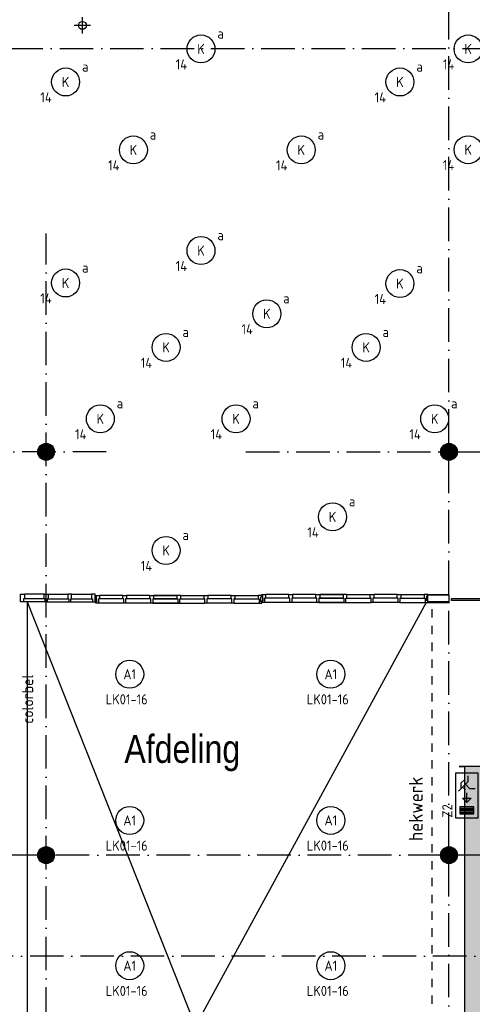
# Model space of a CAD drawing. Header units: millimetres. Extents: x 84333 to 240712, y -2244 to 84291.
# Tile 55 of 87: x 173646 to 181735, y 47914 to 65492. Entities that reach past the tile are written whole.
import ezdxf
from ezdxf.enums import TextEntityAlignment as Align

# ---------------------------------------------------------------- set-up
doc = ezdxf.new("R2010")
doc.units = ezdxf.units.MM
doc.header["$LTSCALE"] = 100
doc.linetypes.add('DASHDOT', pattern=[9, 6, -1.5, 0, -1.5])
doc.linetypes.add('DASHED', pattern=[3, 1.5, -1.5])
doc.layers.get('0').update_dxf_attribs({"linetype": 'CONTINUOUS'})
for name, color, linetype in [('AFDELING', 4, 'CONTINUOUS'), ('AL$1----_TEKST', 7, 'CONTINUOUS'), ('AL$7----_STRAMIEN', 1, 'DASHDOT'), ('AL22----_BINNENWAND', 7, 'CONTINUOUS'), ('AL23----_VLOEREN', 4, 'CONTINUOUS'), ('AL28----_KONSTRUKTIE', 3, 'CONTINUOUS'), ('AL31----_BUITENKOZ', 7, 'CONTINUOUS'), ('AL32----_BINNENKOZ', 7, 'CONTINUOUS'), ('AL34----_BALUSTRADES', 4, 'DASHED'), ('ALXAA---_GEWBETON', 12, 'CONTINUOUS'), ('BL$4----', 7, 'CONTINUOUS'), ('EB63101-_ATTRIB', 2, 'CONTINUOUS'), ('EB63202-_ATTRIB', 2, 'CONTINUOUS'), ('EL63101-_LICHT-ARM', 3, 'CONTINUOUS'), ('EL63202-_NOODVRL-TXT', 3, 'CONTINUOUS'), ('EL6441--_DATACOM', 3, 'CONTINUOUS'), ('KABELGGOOT1', 8, 'CONTINUOUS'), ('MV-BINNENBESTRATING', 1, 'CONTINUOUS'), ('MV-STAALKOLOM', 1, 'CONTINUOUS')]:
    doc.layers.add(name, color=color, linetype=linetype)
doc.styles.add('1_8', font='ISO', dxfattribs={"height": 1.8})
doc.styles.get("Standard").update_dxf_attribs({"font": 'iso.shx'})
doc.styles.add('TECHNIC', font='technic_.ttf')

# ---------------------------------------------------------------- blocks, each defined once
blk = doc.blocks.new('ES3G00')
at = {"color": 0}
blk.add_circle((0, 0), 2.5, dxfattribs=at)
at = {"color": 0, "style": '1_8'}
for tag, flags, p in [('SCHAK', 8, (3.5, 2.75)), ('A_CODE', 8, (0, 0)), ('GROEP', 8, (-3.5, -2.75)), ('KAST', 9, (3.5, -2.75))]:
    blk.add_attdef(tag, text='', height=1.8, dxfattribs=dict(at, flags=flags)).set_placement(p, align=Align.MIDDLE)
blk = doc.blocks.new('ES3N021')
for p, q in [((-3, 1.25), (-3, -1.25)), ((-2.75, 1.25), (-2.75, -1.25)), ((-2.5, 1.25), (-2.5, -1.25)), ((-2.25, 1.25), (-2.25, -1.25)), ((-1.25, 0), (0.5, 0)), ((1.5, 0.75), (1, 0.25))]:
    blk.add_line(p, q)
for points in [[(-4, 2), (-4, -2), (4, -2), (4, 2)], [(-3.25, -1.25), (-2, -1.25), (-2, 1.25), (-3.25, 1.25)], [(-1.25, 0), (-0.5, 0.75), (-0.5, -0.75)]]:
    blk.add_lwpolyline(points, close=True)
for points in [[(0.75, 1.5), (2.5, -0.25), (3.5, -0.25)], [(1.25, 1), (2.25, 1), (2.75, 0.5)], [(2, 0.25), (1.25, -0.5), (1.25, -1.5)]]:
    blk.add_lwpolyline(points)
at = {"style": '1_8'}
for tag, flags, p in [('A_CODE', 8, (-3.5, 2.75)), ('SCHAK', 8, (3.5, 2.75)), ('GROEP', 8, (-3.5, -2.75)), ('KAST', 9, (3.5, -2.75))]:
    blk.add_attdef(tag, text='', height=1.8, dxfattribs=dict(at, flags=flags)).set_placement(p, align=Align.MIDDLE_CENTER)
at = {"style": '1_8', "flags": 8}
blk.add_attdef('NUMMER', text='', height=1.8, dxfattribs=at).set_placement((4, 3.75), align=Align.MIDDLE)
blk = doc.blocks.new('A$C13e6995e')
at = {"layer": 'KABELGGOOT1'}
h = blk.add_hatch(dxfattribs=at)
h.set_pattern_fill('DOTS', color=256, scale=40, style=0)
h.set_pattern_definition([(8e-14, (39793.956, 199192.7), (31.75, 63.5), [0, -63.5])])
h.paths.add_polyline_path([(97665, 44809), (97740, 44884), (100013, 44884), (100013, 45284), (97739, 45284), (97665, 45359), (97665, 53930), (97739, 54005), (106079, 54005), (106154, 53930), (106154, 49547), (106079, 49472), (104732, 49472), (104732, 49072), (106554, 49072), (106555, 54406), (97265, 54406), (97265, 38306), (97196, 38231), (93788, 38231), (93788, 37831), (97665, 37831)])
at = {"layer": 'AL$7----_STRAMIEN'}
blk.add_line((87328, 67220), (115772, 67220), dxfattribs=at)
at = {"layer": 'AL$7----_STRAMIEN', "color": 1}
for p, q in [((89785, 9360), (89785, 63920)), ((90860, 60023), (54906, 60023)), ((93356, 60020), (107416, 60020)), ((152664, 52820), (49978, 52820)), ((152204, 51020), (4612, 51020))]:
    blk.add_line(p, q, dxfattribs=at)
blk.add_lwpolyline([(96985, 43082), (96985, 79257)], dxfattribs=at)
at = {"layer": 'AL22----_BINNENWAND', "color": 8}
for p, q in [((89455, 44729), (89455, 57338)), ((96608, 57326), (96608, 57476)), ((96608, 57476), (96985, 57476)), ((96985, 57326), (96608, 57326)), ((96985, 57476), (96985, 57326))]:
    blk.add_line(p, q, dxfattribs=at)
at = {"layer": 'AL22----_BINNENWAND', "color": 8, "linetype": 'Continuous'}
for p, q in [((96985, 57461), (96608, 57461)), ((96985, 57341), (96608, 57341))]:
    blk.add_line(p, q, dxfattribs=at)
at = {"layer": 'AL23----_VLOEREN', "color": 8}
for p, q in [((93011, 48364), (89455, 57338)), ((89455, 44270), (96585, 57338))]:
    blk.add_line(p, q, dxfattribs=at)
at = {"layer": 'AL28----_KONSTRUKTIE', "color": 8}
for centre in [(89785, 60020), (96985, 60020), (89785, 52820), (96985, 52820)]:
    blk.add_circle(centre, 150, dxfattribs=at)
at = {"layer": 'AL31----_BUITENKOZ', "color": 8, "linetype": 'Continuous'}
for p, q in [((97030, 57364), (97030, 57405)), ((97030, 57405), (97971, 57405)), ((97971, 57364), (97030, 57364))]:
    blk.add_line(p, q, dxfattribs=at)
at = {"layer": 'AL32----_BINNENKOZ', "color": 8}
for p, q in [((89330, 57459), (89330, 57482)), ((89330, 57482), (89397, 57482)), ((89752, 57482), (89397, 57482)), ((89397, 57482), (89397, 57394)), ((89752, 57394), (89752, 57482)), ((89752, 57482), (89819, 57482)), ((89819, 57482), (89819, 57394)), ((89819, 57482), (90174, 57482)), ((90241, 57482), (90174, 57482)), ((90174, 57482), (90174, 57394)), ((90241, 57394), (90241, 57482)), ((90241, 57482), (90596, 57482)), ((90663, 57482), (90596, 57482)), ((90596, 57482), (90596, 57394)), ((90663, 57460), (90663, 57482)), ((89330, 57367), (89330, 57459)), ((89330, 57459), (89330, 57459)), ((89330, 57343), (89330, 57367)), ((89330, 57367), (89330, 57367)), ((89380, 57343), (89330, 57343)), ((89397, 57394), (89380, 57394)), ((89380, 57394), (89380, 57343)), ((89769, 57343), (89380, 57343)), ((89752, 57394), (89397, 57394)), ((89769, 57394), (89752, 57394)), ((89769, 57343), (89769, 57394)), ((89802, 57343), (89769, 57343)), ((89802, 57343), (89769, 57343)), ((89819, 57394), (89802, 57394)), ((89802, 57394), (89802, 57343)), ((89802, 57343), (90191, 57343)), ((89819, 57394), (90174, 57394)), ((90174, 57394), (90191, 57394)), ((90191, 57394), (90191, 57343)), ((90191, 57343), (90224, 57343)), ((90191, 57343), (90224, 57343)), ((90224, 57343), (90224, 57394)), ((90224, 57394), (90241, 57394)), ((90224, 57343), (90613, 57343)), ((90241, 57394), (90596, 57394)), ((90596, 57394), (90613, 57394)), ((90613, 57394), (90613, 57343)), ((90613, 57343), (90663, 57343)), ((90663, 57368), (90663, 57460)), ((90663, 57460), (90663, 57460)), ((90663, 57343), (90663, 57368)), ((90663, 57368), (90663, 57368)), ((90672, 57435), (90672, 57457)), ((90672, 57457), (90739, 57457)), ((90688, 57435), (90672, 57435)), ((90672, 57318), (90672, 57343)), ((90672, 57343), (90688, 57343)), ((90722, 57318), (90672, 57318)), ((90688, 57343), (90688, 57435)), ((90722, 57318), (90722, 57394)), ((90739, 57394), (90722, 57394)), ((90722, 57394), (90722, 57318)), ((91173, 57318), (90722, 57318)), ((91156, 57457), (90739, 57457)), ((90739, 57457), (90739, 57394)), ((91156, 57394), (90739, 57394)), ((91156, 57394), (91156, 57457)), ((91156, 57457), (91223, 57457)), ((91173, 57394), (91156, 57394)), ((91173, 57318), (91173, 57394)), ((91206, 57318), (91173, 57318)), ((91223, 57394), (91206, 57394)), ((91206, 57394), (91206, 57318)), ((91657, 57318), (91206, 57318)), ((91223, 57457), (91223, 57394)), ((91640, 57457), (91223, 57457)), ((91640, 57457), (91223, 57457)), ((91640, 57394), (91223, 57394)), ((91640, 57394), (91640, 57457)), ((91640, 57457), (91707, 57457)), ((91657, 57394), (91640, 57394)), ((91657, 57318), (91657, 57394)), ((91690, 57318), (91657, 57318)), ((91707, 57394), (91690, 57394)), ((91690, 57394), (91690, 57318)), ((92140, 57318), (91690, 57318)), ((91690, 57318), (92140, 57318)), ((91707, 57457), (91707, 57394)), ((92123, 57457), (91707, 57457)), ((91707, 57457), (92123, 57457)), ((92123, 57457), (91707, 57457)), ((91707, 57457), (92123, 57457)), ((92123, 57394), (91707, 57394)), ((91707, 57394), (92123, 57394)), ((92190, 57457), (92123, 57457)), ((92123, 57457), (92123, 57394)), ((92123, 57394), (92140, 57394)), ((92140, 57394), (92140, 57318)), ((92140, 57318), (92173, 57318)), ((92173, 57318), (92173, 57394)), ((92173, 57394), (92190, 57394)), ((92173, 57318), (92624, 57318)), ((92190, 57394), (92190, 57457)), ((92190, 57457), (92607, 57457)), ((92190, 57457), (92607, 57457)), ((92190, 57394), (92607, 57394)), ((92607, 57394), (92607, 57457)), ((92607, 57457), (92674, 57457)), ((92624, 57394), (92607, 57394)), ((92624, 57318), (92624, 57394)), ((92657, 57318), (92624, 57318)), ((92674, 57394), (92657, 57394)), ((92657, 57394), (92657, 57318)), ((93107, 57318), (92657, 57318)), ((92674, 57457), (92674, 57394)), ((93090, 57457), (92674, 57457)), ((93090, 57457), (92674, 57457)), ((93090, 57394), (92674, 57394)), ((93090, 57394), (93090, 57457)), ((93090, 57457), (93157, 57457)), ((93107, 57394), (93090, 57394)), ((93107, 57318), (93107, 57394)), ((93140, 57318), (93107, 57318)), ((93157, 57394), (93140, 57394)), ((93140, 57394), (93140, 57318)), ((93140, 57318), (93590, 57318)), ((93157, 57457), (93157, 57394)), ((93157, 57457), (93573, 57457)), ((93157, 57457), (93573, 57457)), ((93157, 57394), (93573, 57394)), ((93640, 57457), (93573, 57457)), ((93573, 57457), (93573, 57394)), ((93573, 57394), (93590, 57394)), ((93590, 57394), (93590, 57318)), ((93590, 57318), (93640, 57318)), ((93624, 57343), (93624, 57435)), ((93624, 57435), (93640, 57435)), ((93640, 57343), (93624, 57343)), ((93640, 57451), (93640, 57473)), ((93640, 57473), (93707, 57473)), ((93640, 57435), (93640, 57457)), ((93656, 57451), (93640, 57451)), ((93640, 57334), (93640, 57359)), ((93640, 57359), (93656, 57359)), ((93640, 57318), (93640, 57343)), ((93690, 57334), (93640, 57334)), ((93656, 57359), (93656, 57451)), ((93690, 57334), (93690, 57410)), ((93707, 57410), (93690, 57410)), ((93690, 57410), (93690, 57334)), ((94141, 57334), (93690, 57334)), ((94124, 57473), (93707, 57473)), ((93707, 57473), (93707, 57410)), ((94124, 57410), (93707, 57410)), ((94124, 57410), (94124, 57473)), ((94124, 57473), (94191, 57473)), ((94141, 57410), (94124, 57410)), ((94141, 57334), (94141, 57410)), ((94174, 57334), (94141, 57334)), ((94191, 57410), (94174, 57410)), ((94174, 57410), (94174, 57334)), ((94625, 57334), (94174, 57334)), ((94608, 57473), (94191, 57473)), ((94608, 57473), (94191, 57473)), ((94191, 57473), (94191, 57410)), ((94608, 57410), (94191, 57410)), ((94608, 57410), (94608, 57473)), ((94608, 57473), (94675, 57473)), ((94625, 57410), (94608, 57410)), ((94625, 57334), (94625, 57410)), ((94658, 57334), (94625, 57334)), ((94675, 57410), (94658, 57410)), ((94658, 57410), (94658, 57334)), ((95108, 57334), (94658, 57334)), ((94658, 57334), (95108, 57334)), ((95091, 57473), (94675, 57473)), ((94675, 57473), (95091, 57473)), ((95091, 57473), (94675, 57473)), ((94675, 57473), (95091, 57473)), ((94675, 57473), (94675, 57410)), ((95091, 57410), (94675, 57410)), ((94675, 57410), (95091, 57410)), ((95158, 57473), (95091, 57473)), ((95091, 57473), (95091, 57410)), ((95091, 57410), (95108, 57410)), ((95108, 57410), (95108, 57334)), ((95108, 57334), (95141, 57334)), ((95141, 57334), (95141, 57410)), ((95141, 57410), (95158, 57410)), ((95141, 57334), (95592, 57334)), ((95158, 57473), (95575, 57473)), ((95158, 57410), (95158, 57473)), ((95158, 57473), (95575, 57473)), ((95158, 57410), (95575, 57410)), ((95575, 57410), (95575, 57473)), ((95575, 57473), (95642, 57473)), ((95592, 57410), (95575, 57410)), ((95592, 57334), (95592, 57410)), ((95625, 57334), (95592, 57334)), ((95642, 57410), (95625, 57410)), ((95625, 57410), (95625, 57334)), ((96075, 57334), (95625, 57334)), ((96058, 57473), (95642, 57473)), ((96058, 57473), (95642, 57473)), ((95642, 57473), (95642, 57410)), ((96058, 57410), (95642, 57410)), ((96058, 57410), (96058, 57473)), ((96058, 57473), (96125, 57473)), ((96075, 57410), (96058, 57410)), ((96075, 57334), (96075, 57410)), ((96108, 57334), (96075, 57334)), ((96125, 57410), (96108, 57410)), ((96108, 57410), (96108, 57334)), ((96108, 57334), (96558, 57334)), ((96125, 57473), (96541, 57473)), ((96125, 57473), (96541, 57473)), ((96125, 57473), (96125, 57410)), ((96125, 57410), (96541, 57410)), ((96608, 57473), (96541, 57473)), ((96541, 57473), (96541, 57410)), ((96541, 57410), (96558, 57410)), ((96558, 57410), (96558, 57334)), ((96558, 57334), (96608, 57334)), ((96592, 57359), (96592, 57451)), ((96592, 57451), (96608, 57451)), ((96608, 57359), (96592, 57359)), ((96608, 57451), (96608, 57473)), ((96608, 57334), (96608, 57359))]:
    blk.add_line(p, q, dxfattribs=at)
at = {"layer": 'AL34----_BALUSTRADES', "color": 8}
blk.add_line((96685, 49865), (96685, 57338), dxfattribs=at)
at = {"layer": 'ALXAA---_GEWBETON', "color": 8}
for p, q in [((89685, 59908), (89685, 60132)), ((89705, 59893), (89705, 60147)), ((89725, 59883), (89725, 60158)), ((89745, 59875), (89745, 60165)), ((89765, 59871), (89765, 60169)), ((89785, 59870), (89785, 60170)), ((89805, 59871), (89805, 60169)), ((89825, 59875), (89825, 60165)), ((89845, 59883), (89845, 60158)), ((89865, 59893), (89865, 60147)), ((89885, 59908), (89885, 60132)), ((96885, 59908), (96885, 60132)), ((96905, 59893), (96905, 60147)), ((96925, 59883), (96925, 60158)), ((96945, 59875), (96945, 60165)), ((96965, 59871), (96965, 60169)), ((96985, 59870), (96985, 60170)), ((97005, 59871), (97005, 60169)), ((97025, 59875), (97025, 60165)), ((97045, 59883), (97045, 60158)), ((97065, 59893), (97065, 60147)), ((97085, 59908), (97085, 60132)), ((89645, 59966), (89645, 60074)), ((89665, 59930), (89665, 60110)), ((89905, 59930), (89905, 60110)), ((89925, 59966), (89925, 60074)), ((96845, 59966), (96845, 60074)), ((96865, 59930), (96865, 60110)), ((97105, 59930), (97105, 60110)), ((97125, 59966), (97125, 60074)), ((89665, 52730), (89665, 52910)), ((89685, 52708), (89685, 52932)), ((89705, 52693), (89705, 52947)), ((89725, 52683), (89725, 52958)), ((89745, 52675), (89745, 52965)), ((89765, 52671), (89765, 52969)), ((89785, 52670), (89785, 52970)), ((89805, 52671), (89805, 52969)), ((89825, 52675), (89825, 52965)), ((89845, 52683), (89845, 52958)), ((89865, 52693), (89865, 52947)), ((89885, 52708), (89885, 52932)), ((89905, 52730), (89905, 52910)), ((96865, 52730), (96865, 52910)), ((96885, 52708), (96885, 52932)), ((96905, 52693), (96905, 52947)), ((96925, 52683), (96925, 52958)), ((96945, 52675), (96945, 52965)), ((96965, 52671), (96965, 52969)), ((96985, 52670), (96985, 52970)), ((97005, 52671), (97005, 52969)), ((97025, 52675), (97025, 52965)), ((97045, 52683), (97045, 52958)), ((97065, 52693), (97065, 52947)), ((97085, 52708), (97085, 52932)), ((97105, 52730), (97105, 52910)), ((89645, 52766), (89645, 52874)), ((89925, 52766), (89925, 52874)), ((96845, 52766), (96845, 52874)), ((97125, 52766), (97125, 52874))]:
    blk.add_line(p, q, dxfattribs=at)
at = {"layer": 'KABELGGOOT1'}
for p, q in [((106555, 54406, 2750), (97166, 54406, 2750)), ((97166, 54406, 2750), (97265, 54405, 2750)), ((97265, 54405, 2750), (97265, 38306, 2750))]:
    blk.add_line(p, q, dxfattribs=at)
at = {"layer": 'MV-BINNENBESTRATING', "color": 8}
for p, q in [((90434, 67489), (90434, 67780)), ((90579, 67634), (90289, 67634))]:
    blk.add_line(p, q, dxfattribs=at)
at = {"layer": 'MV-STAALKOLOM', "color": 8}
blk.add_circle((90434, 67634), 70.2, dxfattribs=at)
at = {"layer": 'AFDELING', "color": 8, "style": 'TECHNIC'}
for p in [(92219, 54468), (58038, 41625), (88108, 41444)]:
    blk.add_attdef('VIDE', text='', height=500, dxfattribs=at).set_placement(p, align=Align.CENTER)
blk.add_attdef('VIDE', text='', height=500, rotation=90, dxfattribs=at).set_placement((75129, 25766), align=Align.CENTER)
at = {"layer": 'AL$1----_TEKST', "color": 8}
blk.add_text('hekwerk', height=250, rotation=90, dxfattribs=at).set_placement((96517, 53072))
at = {"layer": 'BL$4----', "color": 8}
blk.add_text('colorbel', height=200, rotation=90, dxfattribs=at).set_placement((89555, 55167))

msp = doc.modelspace()

# ---------------------------------------------------------------- block references
at = {"layer": 'EL63101-_LICHT-ARM'}
ref = msp.add_blockref('ES3G00', (176886, 64970, 2900), dxfattribs=dict(at, xscale=100, yscale=100, zscale=100))
ref.add_attrib('A_CODE', 'K', dxfattribs={"layer": 'EB63101-_ATTRIB', "color": 1, "height": 180, "style": '1_8', "flags": 8}).set_placement((176886, 64970, 2900), align=Align.MIDDLE)
ref.add_attrib('GROEP', '14', dxfattribs={"layer": 'EB63101-_ATTRIB', "color": 1, "height": 180, "style": '1_8', "flags": 8}).set_placement((176536, 64695, 2900), align=Align.MIDDLE)
ref.add_attrib('SCHAK', 'a', dxfattribs={"layer": 'EB63101-_ATTRIB', "color": 1, "height": 180, "style": '1_8', "flags": 8}).set_placement((177236, 65245, 2900), align=Align.MIDDLE)
ref = msp.add_blockref('ES3G00', (181661, 64970, 2900), dxfattribs=dict(at, xscale=100, yscale=100, zscale=100))
ref.add_attrib('A_CODE', 'K', dxfattribs={"layer": 'EB63101-_ATTRIB', "color": 1, "height": 180, "style": '1_8', "flags": 8}).set_placement((181661, 64970, 2900), align=Align.MIDDLE)
ref.add_attrib('GROEP', '14', dxfattribs={"layer": 'EB63101-_ATTRIB', "color": 1, "height": 180, "style": '1_8', "flags": 8}).set_placement((181311, 64695, 2900), align=Align.MIDDLE)
ref.add_attrib('SCHAK', 'a', dxfattribs={"layer": 'EB63101-_ATTRIB', "color": 1, "height": 180, "style": '1_8', "flags": 8}).set_placement((182011, 65245, 2900), align=Align.MIDDLE)
ref = msp.add_blockref('ES3G00', (174466, 64380, 2900), dxfattribs=dict(at, xscale=100, yscale=100, zscale=100))
ref.add_attrib('A_CODE', 'K', dxfattribs={"layer": 'EB63101-_ATTRIB', "color": 1, "height": 180, "style": '1_8', "flags": 8}).set_placement((174466, 64380, 2900), align=Align.MIDDLE)
ref.add_attrib('GROEP', '14', dxfattribs={"layer": 'EB63101-_ATTRIB', "color": 1, "height": 180, "style": '1_8', "flags": 8}).set_placement((174116, 64105, 2900), align=Align.MIDDLE)
ref.add_attrib('SCHAK', 'a', dxfattribs={"layer": 'EB63101-_ATTRIB', "color": 1, "height": 180, "style": '1_8', "flags": 8}).set_placement((174816, 64655, 2900), align=Align.MIDDLE)
ref = msp.add_blockref('ES3G00', (180441, 64380, 2900), dxfattribs=dict(at, xscale=100, yscale=100, zscale=100))
ref.add_attrib('A_CODE', 'K', dxfattribs={"layer": 'EB63101-_ATTRIB', "color": 1, "height": 180, "style": '1_8', "flags": 8}).set_placement((180441, 64380, 2900), align=Align.MIDDLE)
ref.add_attrib('GROEP', '14', dxfattribs={"layer": 'EB63101-_ATTRIB', "color": 1, "height": 180, "style": '1_8', "flags": 8}).set_placement((180091, 64105, 2900), align=Align.MIDDLE)
ref.add_attrib('SCHAK', 'a', dxfattribs={"layer": 'EB63101-_ATTRIB', "color": 1, "height": 180, "style": '1_8', "flags": 8}).set_placement((180791, 64655, 2900), align=Align.MIDDLE)
ref = msp.add_blockref('ES3G00', (175678, 63167, 2900), dxfattribs=dict(at, xscale=100, yscale=100, zscale=100))
ref.add_attrib('A_CODE', 'K', dxfattribs={"layer": 'EB63101-_ATTRIB', "color": 1, "height": 180, "style": '1_8', "flags": 8}).set_placement((175678, 63167, 2900), align=Align.MIDDLE)
ref.add_attrib('GROEP', '14', dxfattribs={"layer": 'EB63101-_ATTRIB', "color": 1, "height": 180, "style": '1_8', "flags": 8}).set_placement((175328, 62892, 2900), align=Align.MIDDLE)
ref.add_attrib('SCHAK', 'a', dxfattribs={"layer": 'EB63101-_ATTRIB', "color": 1, "height": 180, "style": '1_8', "flags": 8}).set_placement((176028, 63442, 2900), align=Align.MIDDLE)
ref = msp.add_blockref('ES3G00', (178678, 63167, 2900), dxfattribs=dict(at, xscale=100, yscale=100, zscale=100))
ref.add_attrib('A_CODE', 'K', dxfattribs={"layer": 'EB63101-_ATTRIB', "color": 1, "height": 180, "style": '1_8', "flags": 8}).set_placement((178678, 63167, 2900), align=Align.MIDDLE)
ref.add_attrib('GROEP', '14', dxfattribs={"layer": 'EB63101-_ATTRIB', "color": 1, "height": 180, "style": '1_8', "flags": 8}).set_placement((178328, 62892, 2900), align=Align.MIDDLE)
ref.add_attrib('SCHAK', 'a', dxfattribs={"layer": 'EB63101-_ATTRIB', "color": 1, "height": 180, "style": '1_8', "flags": 8}).set_placement((179028, 63442, 2900), align=Align.MIDDLE)
ref = msp.add_blockref('ES3G00', (181661, 63170, 2900), dxfattribs=dict(at, xscale=100, yscale=100, zscale=100))
ref.add_attrib('A_CODE', 'K', dxfattribs={"layer": 'EB63101-_ATTRIB', "color": 1, "height": 180, "style": '1_8', "flags": 8}).set_placement((181661, 63170, 2900), align=Align.MIDDLE)
ref.add_attrib('GROEP', '14', dxfattribs={"layer": 'EB63101-_ATTRIB', "color": 1, "height": 180, "style": '1_8', "flags": 8}).set_placement((181311, 62895, 2900), align=Align.MIDDLE)
ref.add_attrib('SCHAK', 'b', dxfattribs={"layer": 'EB63101-_ATTRIB', "color": 1, "height": 180, "style": '1_8', "flags": 8}).set_placement((182011, 63445, 2900), align=Align.MIDDLE)
ref = msp.add_blockref('ES3G00', (176886, 61370, 2900), dxfattribs=dict(at, xscale=100, yscale=100, zscale=100))
ref.add_attrib('A_CODE', 'K', dxfattribs={"layer": 'EB63101-_ATTRIB', "color": 1, "height": 180, "style": '1_8', "flags": 8}).set_placement((176886, 61370, 2900), align=Align.MIDDLE)
ref.add_attrib('GROEP', '14', dxfattribs={"layer": 'EB63101-_ATTRIB', "color": 1, "height": 180, "style": '1_8', "flags": 8}).set_placement((176536, 61095, 2900), align=Align.MIDDLE)
ref.add_attrib('SCHAK', 'a', dxfattribs={"layer": 'EB63101-_ATTRIB', "color": 1, "height": 180, "style": '1_8', "flags": 8}).set_placement((177236, 61645, 2900), align=Align.MIDDLE)
ref = msp.add_blockref('ES3G00', (174466, 60791, 2900), dxfattribs=dict(at, xscale=100, yscale=100, zscale=100))
ref.add_attrib('A_CODE', 'K', dxfattribs={"layer": 'EB63101-_ATTRIB', "color": 1, "height": 180, "style": '1_8', "flags": 8}).set_placement((174466, 60791, 2900), align=Align.MIDDLE)
ref.add_attrib('GROEP', '14', dxfattribs={"layer": 'EB63101-_ATTRIB', "color": 1, "height": 180, "style": '1_8', "flags": 8}).set_placement((174116, 60516, 2900), align=Align.MIDDLE)
ref.add_attrib('SCHAK', 'a', dxfattribs={"layer": 'EB63101-_ATTRIB', "color": 1, "height": 180, "style": '1_8', "flags": 8}).set_placement((174816, 61066, 2900), align=Align.MIDDLE)
ref = msp.add_blockref('ES3G00', (180441, 60780, 2900), dxfattribs=dict(at, xscale=100, yscale=100, zscale=100))
ref.add_attrib('A_CODE', 'K', dxfattribs={"layer": 'EB63101-_ATTRIB', "color": 1, "height": 180, "style": '1_8', "flags": 8}).set_placement((180441, 60780, 2900), align=Align.MIDDLE)
ref.add_attrib('GROEP', '14', dxfattribs={"layer": 'EB63101-_ATTRIB', "color": 1, "height": 180, "style": '1_8', "flags": 8}).set_placement((180091, 60505, 2900), align=Align.MIDDLE)
ref.add_attrib('SCHAK', 'a', dxfattribs={"layer": 'EB63101-_ATTRIB', "color": 1, "height": 180, "style": '1_8', "flags": 8}).set_placement((180791, 61055, 2900), align=Align.MIDDLE)
ref = msp.add_blockref('ES3G00', (178062, 60241, 2900), dxfattribs=dict(at, xscale=100, yscale=100, zscale=100))
ref.add_attrib('A_CODE', 'K', dxfattribs={"layer": 'EB63101-_ATTRIB', "color": 1, "height": 180, "style": '1_8', "flags": 8}).set_placement((178062, 60241, 2900), align=Align.MIDDLE)
ref.add_attrib('GROEP', '14', dxfattribs={"layer": 'EB63101-_ATTRIB', "color": 1, "height": 180, "style": '1_8', "flags": 8}).set_placement((177712, 59966, 2900), align=Align.MIDDLE)
ref.add_attrib('SCHAK', 'a', dxfattribs={"layer": 'EB63101-_ATTRIB', "color": 1, "height": 180, "style": '1_8', "flags": 8}).set_placement((178412, 60516, 2900), align=Align.MIDDLE)
ref = msp.add_blockref('ES3G00', (176262, 59641, 2900), dxfattribs=dict(at, xscale=100, yscale=100, zscale=100))
ref.add_attrib('A_CODE', 'K', dxfattribs={"layer": 'EB63101-_ATTRIB', "color": 1, "height": 180, "style": '1_8', "flags": 8}).set_placement((176262, 59641, 2900), align=Align.MIDDLE)
ref.add_attrib('GROEP', '14', dxfattribs={"layer": 'EB63101-_ATTRIB', "color": 1, "height": 180, "style": '1_8', "flags": 8}).set_placement((175912, 59366, 2900), align=Align.MIDDLE)
ref.add_attrib('SCHAK', 'a', dxfattribs={"layer": 'EB63101-_ATTRIB', "color": 1, "height": 180, "style": '1_8', "flags": 8}).set_placement((176612, 59916, 2900), align=Align.MIDDLE)
ref = msp.add_blockref('ES3G00', (179837, 59641, 2900), dxfattribs=dict(at, xscale=100, yscale=100, zscale=100))
ref.add_attrib('A_CODE', 'K', dxfattribs={"layer": 'EB63101-_ATTRIB', "color": 1, "height": 180, "style": '1_8', "flags": 8}).set_placement((179837, 59641, 2900), align=Align.MIDDLE)
ref.add_attrib('GROEP', '14', dxfattribs={"layer": 'EB63101-_ATTRIB', "color": 1, "height": 180, "style": '1_8', "flags": 8}).set_placement((179487, 59366, 2900), align=Align.MIDDLE)
ref.add_attrib('SCHAK', 'a', dxfattribs={"layer": 'EB63101-_ATTRIB', "color": 1, "height": 180, "style": '1_8', "flags": 8}).set_placement((180187, 59916, 2900), align=Align.MIDDLE)
ref = msp.add_blockref('ES3G00', (175087, 58366, 2900), dxfattribs=dict(at, xscale=100, yscale=100, zscale=100))
ref.add_attrib('A_CODE', 'K', dxfattribs={"layer": 'EB63101-_ATTRIB', "color": 1, "height": 180, "style": '1_8', "flags": 8}).set_placement((175087, 58366, 2900), align=Align.MIDDLE)
ref.add_attrib('GROEP', '14', dxfattribs={"layer": 'EB63101-_ATTRIB', "color": 1, "height": 180, "style": '1_8', "flags": 8}).set_placement((174737, 58091, 2900), align=Align.MIDDLE)
ref.add_attrib('SCHAK', 'a', dxfattribs={"layer": 'EB63101-_ATTRIB', "color": 1, "height": 180, "style": '1_8', "flags": 8}).set_placement((175437, 58641, 2900), align=Align.MIDDLE)
ref = msp.add_blockref('ES3G00', (177512, 58366, 2900), dxfattribs=dict(at, xscale=100, yscale=100, zscale=100))
ref.add_attrib('A_CODE', 'K', dxfattribs={"layer": 'EB63101-_ATTRIB', "color": 1, "height": 180, "style": '1_8', "flags": 8}).set_placement((177512, 58366, 2900), align=Align.MIDDLE)
ref.add_attrib('GROEP', '14', dxfattribs={"layer": 'EB63101-_ATTRIB', "color": 1, "height": 180, "style": '1_8', "flags": 8}).set_placement((177162, 58091, 2900), align=Align.MIDDLE)
ref.add_attrib('SCHAK', 'a', dxfattribs={"layer": 'EB63101-_ATTRIB', "color": 1, "height": 180, "style": '1_8', "flags": 8}).set_placement((177862, 58641, 2900), align=Align.MIDDLE)
ref = msp.add_blockref('ES3G00', (181062, 58366), dxfattribs=dict(at, xscale=100, yscale=100, zscale=100))
ref.add_attrib('A_CODE', 'K', dxfattribs={"layer": 'EB63101-_ATTRIB', "color": 1, "height": 180, "style": '1_8', "flags": 8}).set_placement((181062, 58366), align=Align.MIDDLE)
ref.add_attrib('GROEP', '14', dxfattribs={"layer": 'EB63101-_ATTRIB', "color": 1, "height": 180, "style": '1_8', "flags": 8}).set_placement((180712, 58091), align=Align.MIDDLE)
ref.add_attrib('SCHAK', 'a', dxfattribs={"layer": 'EB63101-_ATTRIB', "color": 1, "height": 180, "style": '1_8', "flags": 8}).set_placement((181412, 58641), align=Align.MIDDLE)
ref = msp.add_blockref('ES3G00', (179237, 56616, 2900), dxfattribs=dict(at, xscale=100, yscale=100, zscale=100))
ref.add_attrib('A_CODE', 'K', dxfattribs={"layer": 'EB63101-_ATTRIB', "color": 1, "height": 180, "style": '1_8', "flags": 8}).set_placement((179237, 56616, 2900), align=Align.MIDDLE)
ref.add_attrib('GROEP', '14', dxfattribs={"layer": 'EB63101-_ATTRIB', "color": 1, "height": 180, "style": '1_8', "flags": 8}).set_placement((178887, 56341, 2900), align=Align.MIDDLE)
ref.add_attrib('SCHAK', 'a', dxfattribs={"layer": 'EB63101-_ATTRIB', "color": 1, "height": 180, "style": '1_8', "flags": 8}).set_placement((179587, 56891, 2900), align=Align.MIDDLE)
ref = msp.add_blockref('ES3G00', (176262, 56016, 2900), dxfattribs=dict(at, xscale=100, yscale=100, zscale=100))
ref.add_attrib('A_CODE', 'K', dxfattribs={"layer": 'EB63101-_ATTRIB', "color": 1, "height": 180, "style": '1_8', "flags": 8}).set_placement((176262, 56016, 2900), align=Align.MIDDLE)
ref.add_attrib('GROEP', '14', dxfattribs={"layer": 'EB63101-_ATTRIB', "color": 1, "height": 180, "style": '1_8', "flags": 8}).set_placement((175912, 55741, 2900), align=Align.MIDDLE)
ref.add_attrib('SCHAK', 'a', dxfattribs={"layer": 'EB63101-_ATTRIB', "color": 1, "height": 180, "style": '1_8', "flags": 8}).set_placement((176612, 56291, 2900), align=Align.MIDDLE)
ref = msp.add_blockref('ES3G00', (175612, 53807), dxfattribs=dict(at, xscale=100, yscale=100, zscale=100))
ref.add_attrib('A_CODE', 'A1', dxfattribs={"layer": 'EB63101-_ATTRIB', "color": 1, "height": 180, "style": '1_8', "flags": 8}).set_placement((175612, 53807), align=Align.MIDDLE)
ref.add_attrib('GROEP', 'LK01-16', dxfattribs={"layer": 'EB63101-_ATTRIB', "color": 1, "height": 180, "style": '1_8', "flags": 8}).set_placement((175558, 53359), align=Align.MIDDLE)
ref = msp.add_blockref('ES3G00', (179206, 53807), dxfattribs=dict(at, xscale=100, yscale=100, zscale=100))
ref.add_attrib('A_CODE', 'A1', dxfattribs={"layer": 'EB63101-_ATTRIB', "color": 1, "height": 180, "style": '1_8', "flags": 8}).set_placement((179206, 53807), align=Align.MIDDLE)
ref.add_attrib('GROEP', 'LK01-16', dxfattribs={"layer": 'EB63101-_ATTRIB', "color": 1, "height": 180, "style": '1_8', "flags": 8}).set_placement((179152, 53359), align=Align.MIDDLE)
ref = msp.add_blockref('ES3G00', (175612, 51196), dxfattribs=dict(at, xscale=100, yscale=100, zscale=100))
ref.add_attrib('A_CODE', 'A1', dxfattribs={"layer": 'EB63101-_ATTRIB', "color": 1, "height": 180, "style": '1_8', "flags": 8}).set_placement((175612, 51196), align=Align.MIDDLE)
ref.add_attrib('GROEP', 'LK01-16', dxfattribs={"layer": 'EB63101-_ATTRIB', "color": 1, "height": 180, "style": '1_8', "flags": 8}).set_placement((175558, 50747), align=Align.MIDDLE)
ref = msp.add_blockref('ES3G00', (179206, 51197), dxfattribs=dict(at, xscale=100, yscale=100, zscale=100))
ref.add_attrib('A_CODE', 'A1', dxfattribs={"layer": 'EB63101-_ATTRIB', "color": 1, "height": 180, "style": '1_8', "flags": 8}).set_placement((179206, 51197), align=Align.MIDDLE)
ref.add_attrib('GROEP', 'LK01-16', dxfattribs={"layer": 'EB63101-_ATTRIB', "color": 1, "height": 180, "style": '1_8', "flags": 8}).set_placement((179152, 50748), align=Align.MIDDLE)
ref = msp.add_blockref('ES3G00', (175612, 48603), dxfattribs=dict(at, xscale=100, yscale=100, zscale=100))
ref.add_attrib('A_CODE', 'A1', dxfattribs={"layer": 'EB63101-_ATTRIB', "color": 1, "height": 180, "style": '1_8', "flags": 8}).set_placement((175612, 48603), align=Align.MIDDLE)
ref.add_attrib('GROEP', 'LK01-16', dxfattribs={"layer": 'EB63101-_ATTRIB', "color": 1, "height": 180, "style": '1_8', "flags": 8}).set_placement((175558, 48154), align=Align.MIDDLE)
ref = msp.add_blockref('ES3G00', (179206, 48603), dxfattribs=dict(at, xscale=100, yscale=100, zscale=100))
ref.add_attrib('A_CODE', 'A1', dxfattribs={"layer": 'EB63101-_ATTRIB', "color": 1, "height": 180, "style": '1_8', "flags": 8}).set_placement((179206, 48603), align=Align.MIDDLE)
ref.add_attrib('GROEP', 'LK01-16', dxfattribs={"layer": 'EB63101-_ATTRIB', "color": 1, "height": 180, "style": '1_8', "flags": 8}).set_placement((179152, 48154), align=Align.MIDDLE)
at = {"layer": 'EL63202-_NOODVRL-TXT'}
ref = msp.add_blockref('ES3N021', (181637, 51641), dxfattribs=dict(at, xscale=100, yscale=100, zscale=100, rotation=90))
ref.add_attrib('A_CODE', 'Z2', dxfattribs={"layer": 'EB63202-_ATTRIB', "color": 1, "height": 180, "rotation": 90, "style": '1_8', "flags": 8}).set_placement((181287, 51366), align=Align.MIDDLE_CENTER)
ref.add_attrib('GROEP', 'NVK01-8', dxfattribs={"layer": 'EB63202-_ATTRIB', "color": 1, "height": 180, "rotation": 90, "style": '1_8', "flags": 8}).set_placement((182012, 51641), align=Align.MIDDLE_CENTER)
at = {"layer": 'EL6441--_DATACOM'}
ref = msp.add_blockref('A$C13e6995e', (84333, -2244), dxfattribs=at)
ref.add_attrib('VIDE', 'Afdeling', dxfattribs={"layer": 'AFDELING', "color": 8, "height": 500, "style": 'TECHNIC'}).set_placement((176552, 52224), align=Align.CENTER)

doc.saveas('drawing.dxf')
